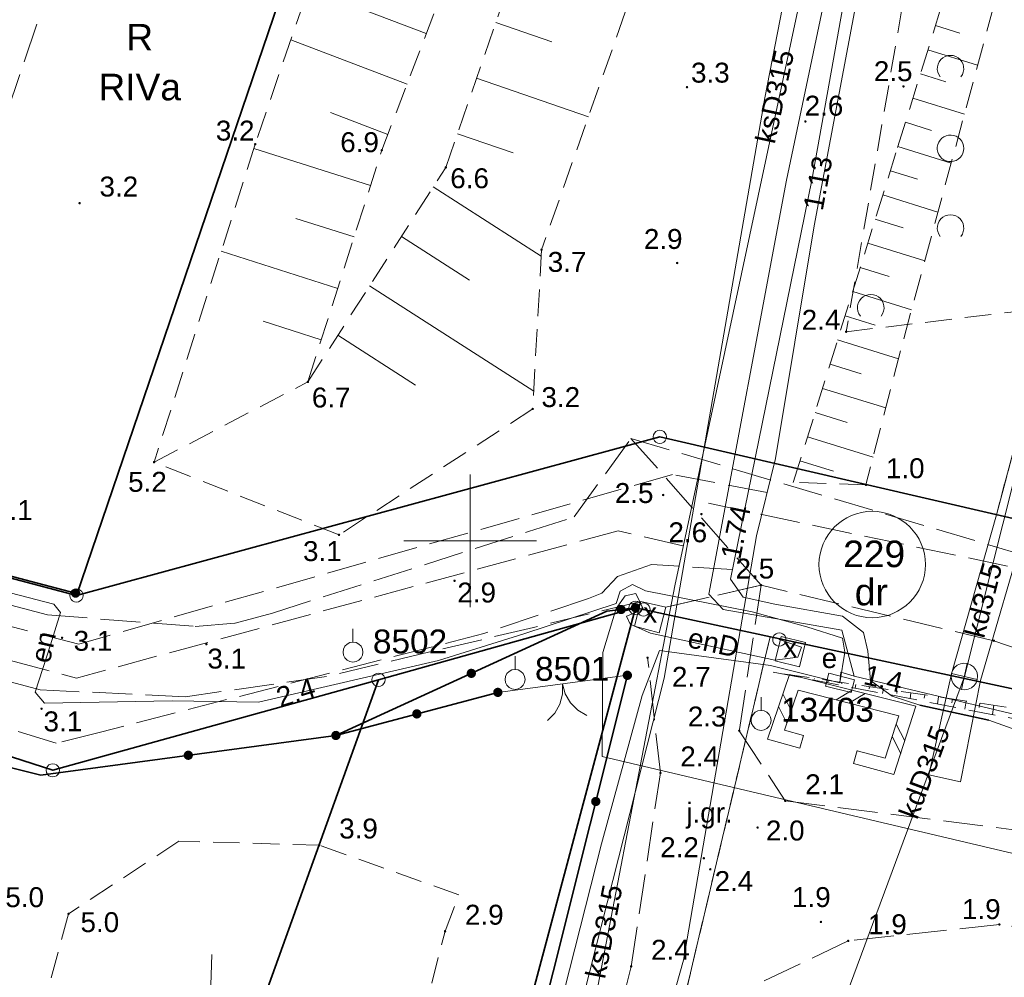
# Model space of a CAD drawing. Extents: x 5461355 to 5464904, y 5969481 to 5972975.
# Tile 10 of 40: x 5462383 to 5462420, y 5972084 to 5972120. Entities that reach past the tile are written whole.
import ezdxf
from ezdxf.enums import TextEntityAlignment as Align

# ---------------------------------------------------------------- set-up
doc = ezdxf.new("R2010")
doc.units = 0
for name, pattern in [('PRZER1-1', [1, 0.5, -0.5]), ('PRZER2-1', [1.5, 1, -0.5]), ('PRZER3-1', [2, 1.5, -0.5])]:
    doc.linetypes.add(name, pattern=pattern)
doc.layers.get('0').update_dxf_attribs({"linetype": 'CONTINUOUS'})
for name, color, linetype, lineweight in [('GEPPGD', 7, 'CONTINUOUS', 18), ('GESDZI', 7, 'CONTINUOUS', 18), ('GESDZI_O', 7, 'CONTINUOUS', 18), ('GSLDSO', 7, 'CONTINUOUS', 18), ('GSLKBR', 7, 'CONTINUOUS', 18), ('GSLKOG', 7, 'CONTINUOUS', 35), ('GSPPPK', 7, 'CONTINUOUS', 18), ('GSPPPK_O', 7, 'CONTINUOUS', 18), ('GSPWPN', 7, 'CONTINUOUS', 13), ('GSPWPN_O', 7, 'CONTINUOUS', 13), ('GSSKOA', 7, 'CONTINUOUS', 18), ('GSSKOA_O', 7, 'CONTINUOUS', 18), ('GSSPDR', 7, 'CONTINUOUS', 18), ('GSSZAD', 7, 'CONTINUOUS', 18), ('GSSZSN', 7, 'CONTINUOUS', 18), ('GULLOB', 7, 'CONTINUOUS', 35), ('GUPIKP', 7, 'CONTINUOUS', 18), ('GUPPRZ_O', 7, 'CONTINUOUS', 18), ('GUSXUT', 7, 'CONTINUOUS', 18), ('GUSXUT_O', 7, 'CONTINUOUS', 18), ('KRZYZE_2000', 230, 'CONTINUOUS', 18)]:
    doc.layers.add(name, color=color, linetype=linetype, lineweight=lineweight)
for name, color, linetype, lineweight, true_color in [('GESKKL', 7, 'CONTINUOUS', 18, 0x24bc24), ('GESKKL_O', 7, 'CONTINUOUS', 18, 0x24bc24), ('GESUZY', 7, 'CONTINUOUS', 18, 0x008000), ('GESUZY_O', 7, 'CONTINUOUS', 18, 0x008000), ('GULEPR', 1, 'CONTINUOUS', 18, 0xff0000), ('GULEPR_O', 1, 'CONTINUOUS', 18, 0xff0000), ('GULGPR', 7, 'CONTINUOUS', 18, 0xbfbf00), ('GULKPR', 7, 'CONTINUOUS', 18, 0x803300), ('GULKPR_O', 7, 'CONTINUOUS', 18, 0x803300), ('GULTPR', 7, 'CONTINUOUS', 18, 0xff9100), ('GULWPR', 5, 'CONTINUOUS', 18, 0x0000ff), ('GUPESE', 1, 'CONTINUOUS', 18, 0xff0000), ('GUPESE_O', 1, 'CONTINUOUS', 18, 0xff0000), ('GUPKWK', 7, 'CONTINUOUS', 18, 0x803300)]:
    doc.layers.add(name, color=color, linetype=linetype, lineweight=lineweight, true_color=true_color)
doc.styles.add('Arial', font='arial.ttf')

# ---------------------------------------------------------------- blocks, each defined once
blk = doc.blocks.new('GSPPPK1')
at = {"color": 0}
blk.add_lwpolyline([(0, 0.875), (0, 0.375)], dxfattribs=at)
blk.add_lwpolyline([(0, 0.375), (0.115881, 0.356646), (0.220419, 0.303381), (0.303381, 0.220419), (0.356646, 0.115881), (0.375, 0), (0.356646, -0.115881), (0.303381, -0.220419), (0.220419, -0.303381), (0.115881, -0.356646), (0, -0.375), (-0.115881, -0.356646), (-0.220419, -0.303381), (-0.303381, -0.220419), (-0.356646, -0.115881), (-0.375, 0), (-0.356646, 0.115881), (-0.303381, 0.220419), (-0.220419, 0.303381), (-0.115881, 0.356646)], close=True, dxfattribs=at)
blk = doc.blocks.new('GSPWPN1')
blk.add_hatch(color=0).paths.add_polyline_path([(-0.045, 0), (-0.043, -0.012), (-0.039, -0.022), (-0.032, -0.032), (-0.022, -0.039), (-0.012, -0.043), (0, -0.045), (0.012, -0.043), (0.022, -0.039), (0.032, -0.032), (0.039, -0.022), (0.043, -0.012), (0.045, 0), (0.043, 0.012), (0.039, 0.022), (0.032, 0.032), (0.022, 0.039), (0.012, 0.043), (0, 0.045), (-0.012, 0.043), (-0.022, 0.039), (-0.032, 0.032), (-0.039, 0.022), (-0.043, 0.012)])
blk = doc.blocks.new('GUPIKP1_1')
at = {"color": 0}
blk.add_lwpolyline([(0, 0.25), (0.064705, 0.241481), (0.125, 0.216506), (0.176777, 0.176777), (0.216506, 0.125), (0.241481, 0.064705), (0.25, 0), (0.241481, -0.064705), (0.216506, -0.125), (0.176777, -0.176777), (0.125, -0.216506), (0.064705, -0.241481), (0, -0.25), (-0.064705, -0.241481), (-0.125, -0.216506), (-0.176777, -0.176777), (-0.216506, -0.125), (-0.241481, -0.064705), (-0.25, 0), (-0.241481, 0.064705), (-0.216506, 0.125), (-0.176777, 0.176777), (-0.125, 0.216506), (-0.064705, 0.241481)], close=True, dxfattribs=at)
blk = doc.blocks.new('GUPKWK1')
at = {"color": 0}
for points in [[(0, 0.5), (0.12941, 0.482963), (0.25, 0.433013), (0.353553, 0.353553), (0.433013, 0.25), (0.482963, 0.12941), (0.5, 0), (0.482963, -0.12941), (0.433013, -0.25), (0.353553, -0.353553), (0.25, -0.433013), (0.12941, -0.482963), (0, -0.5), (-0.12941, -0.482963), (-0.25, -0.433013), (-0.353553, -0.353553), (-0.433013, -0.25), (-0.482963, -0.12941), (-0.5, 0), (-0.482963, 0.12941), (-0.433013, 0.25), (-0.353553, 0.353553), (-0.25, 0.433013), (-0.12941, 0.482963), (0, 0.5), (0, -0.5)], [(0.5, 0), (-0.5, 0)]]:
    blk.add_lwpolyline(points, dxfattribs=at)
blk = doc.blocks.new('GUPESE1')
at = {"color": 0}
blk.add_lwpolyline([(-0.5, -0.25), (-0.5, 0.25), (0.5, 0.25), (0.5, -0.25)], close=True, dxfattribs=at)
blk = doc.blocks.new('GEPPGD1_1')
at = {"color": 0}
blk.add_lwpolyline([(0, 0.25), (0.077254, 0.237764), (0.146946, 0.202254), (0.202254, 0.146946), (0.237764, 0.077254), (0.25, 0), (0.237764, -0.077254), (0.202254, -0.146946), (0.146946, -0.202254), (0.077254, -0.237764), (0, -0.25), (-0.077254, -0.237764), (-0.146946, -0.202254), (-0.202254, -0.146946), (-0.237764, -0.077254), (-0.25, 0), (-0.237764, 0.077254), (-0.202254, 0.146946), (-0.146946, 0.202254), (-0.077254, 0.237764)], close=True, dxfattribs=at)
blk = doc.blocks.new('GSLKOG1')
blk.add_hatch(color=0).paths.add_polyline_path([(-0.175, 0), (-0.169037, -0.045293), (-0.151554, -0.0875), (-0.123744, -0.123744), (-0.0875, -0.151554), (-0.045293, -0.169037), (0, -0.175), (0.045293, -0.169037), (0.0875, -0.151554), (0.123744, -0.123744), (0.151554, -0.0875), (0.169037, -0.045293), (0.175, 0), (0.169037, 0.045293), (0.151554, 0.0875), (0.123744, 0.123744), (0.0875, 0.151554), (0.045293, 0.169037), (0, 0.175), (-0.045293, 0.169037), (-0.0875, 0.151554), (-0.123744, 0.123744), (-0.151554, 0.0875), (-0.169037, 0.045293)])
blk = doc.blocks.new('ODTN_1')
at = {"color": 0}
for points in [[(-0.5, -0.25), (0, 0.25)], [(0, -0.25), (0.5, 0.25)]]:
    blk.add_lwpolyline(points, dxfattribs=at)
blk = doc.blocks.new('GSLDSO2')
at = {"color": 0}
blk.add_lwpolyline([(0, 0.25), (0, -0.25)], dxfattribs=at)
blk = doc.blocks.new('GSLKBR1')
at = {"color": 0}
for points in [[(1.299038, 0.75), (1.06066, 0.43934), (0.75, 0.200962), (0.388229, 0.051111), (0, 0)], [(0, 0), (0.388229, -0.051111), (0.75, -0.200962), (1.06066, -0.43934), (1.299038, -0.75)]]:
    blk.add_lwpolyline(points, dxfattribs=at)
blk = doc.blocks.new('KOLO')
blk.add_hatch(color=0).paths.add_polyline_path([(-0.175, 0), (-0.169037, -0.045293), (-0.151554, -0.0875), (-0.123744, -0.123744), (-0.0875, -0.151554), (-0.045293, -0.169037), (0, -0.175), (0.045293, -0.169037), (0.0875, -0.151554), (0.123744, -0.123744), (0.151554, -0.0875), (0.169037, -0.045293), (0.175, 0), (0.169037, 0.045293), (0.151554, 0.0875), (0.123744, 0.123744), (0.0875, 0.151554), (0.045293, 0.169037), (0, 0.175), (-0.045293, 0.169037), (-0.0875, 0.151554), (-0.123744, 0.123744), (-0.151554, 0.0875), (-0.169037, 0.045293)])
blk = doc.blocks.new('GSSZAD1')
at = {"color": 0}
blk.add_lwpolyline([(0.5, 0), (0.490964, 0.094626), (0.464184, 0.185831), (0.420627, 0.27032), (0.361867, 0.34504), (0.290028, 0.407288), (0.207708, 0.454816), (0.117879, 0.485906), (0.023791, 0.499434), (-0.071157, 0.494911), (-0.163534, 0.4725), (-0.25, 0.433013), (-0.32743, 0.377875), (-0.393027, 0.309079), (-0.444418, 0.229113), (-0.479746, 0.140866), (-0.497736, 0.047528), (-0.497736, -0.047528), (-0.479746, -0.140866), (-0.444418, -0.229113), (-0.393027, -0.309079), (-0.32743, -0.377875), (-0.25, -0.433013), (-0.163534, -0.4725), (-0.071157, -0.494911), (0.023791, -0.499434), (0.117879, -0.485906), (0.207708, -0.454816), (0.290028, -0.407288), (0.361867, -0.34504), (0.420627, -0.27032), (0.464184, -0.185831), (0.490964, -0.094626)], close=True, dxfattribs=at)
blk = doc.blocks.new('GSSZAD2')
at = {"color": 0}
blk.add_lwpolyline([(-0.390312, -0.3125), (-0.445567, -0.226869), (-0.482312, -0.131814), (-0.49902, -0.031282), (-0.494998, 0.070549), (-0.470412, 0.169449), (-0.426283, 0.26131), (-0.364446, 0.342315), (-0.287468, 0.409099), (-0.198548, 0.458889), (-0.10138, 0.489614), (0, 0.5), (0.10138, 0.489614), (0.198548, 0.458889), (0.287468, 0.409099), (0.364446, 0.342315), (0.426283, 0.26131), (0.470412, 0.169449), (0.494998, 0.070549), (0.49902, -0.031282), (0.482312, -0.131814), (0.445567, -0.226869), (0.390312, -0.3125)], dxfattribs=at)

msp = doc.modelspace()

# ---------------------------------------------------------------- linework, layer by layer
at = {"layer": 'GESDZI', "color": 84, "linetype": 'Continuous', "lineweight": 35, "elevation": 10.22}
for points in [[(5462464.99, 5972231.39), (5462432.19, 5972224.99), (5462427.17, 5972199.15), (5462410.43, 5972168), (5462406.62, 5972160.9), (5462385.18, 5972097.94), (5462407.14, 5972103.91), (5462448.06, 5972094.45), (5462450.21, 5972103.75), (5462455.34, 5972102.56), (5462452.32, 5972150.13), (5462452.01, 5972160.32), (5462452.51, 5972171.14), (5462453.89, 5972181.3), (5462456.12, 5972191.3), (5462459.04, 5972200.82), (5462462.69, 5972210.08), (5462471.3, 5972227.41)], [(5462385.18, 5972097.94), (5462406.62, 5972160.9), (5462410.43, 5972168), (5462357.76, 5972173.3), (5462355.3, 5972148.91), (5462383.19, 5972139.41), (5462370.4, 5972101.86)], [(5462303.28, 5972123.26), (5462266.32, 5972135.66), (5462259.51, 5972137.76), (5462216.77, 5972150.92), (5462216.38, 5972148.42), (5462215.94, 5972145.66), (5462384.29, 5972091.36), (5462396.55, 5972094.77), (5462406.22, 5972097.48), (5462459.45, 5972086.04), (5462458.58, 5972092.02), (5462448.06, 5972094.45), (5462407.14, 5972103.91), (5462385.18, 5972097.94), (5462370.4, 5972101.86), (5462351.08, 5972106.99), (5462327.54, 5972115)], [(5462384.29, 5972091.36), (5462215.94, 5972145.66), (5462213.96, 5972082.17), (5462308.18, 5972057.25), (5462340.61, 5972048.06), (5462364.69, 5972043.16), (5462381.18, 5972059), (5462385.8, 5972064.87), (5462396.55, 5972094.77)], [(5462376.59, 5971963.95), (5462384.76, 5972022.39), (5462386.94, 5972024.7), (5462387.65, 5972027.92), (5462406.22, 5972097.48), (5462396.55, 5972094.77), (5462385.8, 5972064.87), (5462381.18, 5972059), (5462364.69, 5972043.16), (5462340.61, 5972048.06), (5462308.18, 5972057.25), (5462213.96, 5972082.17), (5462213.12, 5972055.3), (5462223.9, 5971961.75), (5462260.21, 5971948.8), (5462357.51, 5971912.55), (5462364.45, 5971930.25), (5462372.73, 5971927.18)], [(5462408.64, 5971941.45), (5462391.49, 5971924.46), (5462372.95, 5971927.1), (5462372.73, 5971927.18), (5462376.59, 5971963.95), (5462384.76, 5972022.39), (5462386.94, 5972024.7), (5462387.65, 5972027.92), (5462406.22, 5972097.48), (5462459.45, 5972086.04), (5462459.72, 5972075.93), (5462424.23, 5971963.77), (5462419.1, 5971954.48)]]:
    msp.add_lwpolyline(points, close=True, dxfattribs=at)
at = {"layer": 'GESDZI_O', "color": 84, "linetype": 'Continuous', "lineweight": 0}
msp.add_circle((5462415.133, 5972099.107), 2.003, dxfattribs=at)
at = {"layer": 'GESKKL', "color": 252, "linetype": 'PRZER3-1', "lineweight": 18}
for points in [[(5462330.305, 5972140.9), (5462327.54, 5972115), (5462351.08, 5972106.99), (5462385.18, 5972097.94), (5462406.62, 5972160.9), (5462410.43, 5972168), (5462414.304, 5972175.208), (5462427.17, 5972199.15), (5462432.19, 5972224.99), (5462385.949, 5972215.805), (5462389.26, 5972198.95), (5462384.89, 5972198.08), (5462385.35, 5972195.62), (5462378.82, 5972194.31), (5462378.34, 5972196.77), (5462371.72, 5972195.46), (5462368.36, 5972212.311), (5462361.56, 5972210.96), (5462359.173, 5972187.3), (5462350.12, 5972188.31), (5462340.08, 5972189.41), (5462330.706, 5972140.855)], [(5462439.37, 5972171.46), (5462442.57, 5972180.36), (5462444.24, 5972184.97), (5462445.76, 5972196.29), (5462444.79, 5972196.46), (5462443.13, 5972185.52), (5462438.56, 5972171.6), (5462436.75, 5972164.98), (5462419.81, 5972100.981), (5462420.949, 5972100.717)], [(5462419.81, 5972100.981), (5462436.75, 5972164.98), (5462419.44, 5972170.82), (5462414.304, 5972175.208), (5462410.43, 5972168), (5462406.62, 5972160.9), (5462385.18, 5972097.94), (5462407.14, 5972103.91)], [(5462383.103, 5972010.54), (5462390.41, 5972008.91), (5462393.4, 5972026.37), (5462394.361, 5972030.01), (5462406.1, 5972074.48), (5462411.29, 5972096.39), (5462406.22, 5972097.48), (5462387.65, 5972027.92), (5462386.94, 5972024.7), (5462384.76, 5972022.39)], [(5462416.13, 5972003.44), (5462440.58, 5972081.66), (5462449.05, 5972079.02), (5462454.57, 5972077.19), (5462459.22, 5972075.69), (5462459.606, 5972075.568), (5462459.72, 5972075.93), (5462459.45, 5972086.04), (5462411.29, 5972096.39), (5462406.1, 5972074.48), (5462394.361, 5972030.01), (5462400.905, 5972029.088), (5462397.449, 5972007.541)]]:
    msp.add_lwpolyline(points, close=True, dxfattribs=at)
msp.add_lwpolyline([(5462271.86, 5972114.32), (5462287.32, 5972108.34), (5462317.3, 5972098.89), (5462358.43, 5972084.87), (5462378.37, 5972078.41), (5462368.5, 5972050.38), (5462362.28, 5972043.65), (5462350.53, 5972030.95), (5462285.07, 5972049.3), (5462341.47, 5972016.42), (5462345.34, 5972019.01), (5462383.103, 5972010.54), (5462384.76, 5972022.39), (5462386.94, 5972024.7), (5462387.65, 5972027.92), (5462406.22, 5972097.48), (5462396.55, 5972094.77), (5462384.29, 5972091.36), (5462215.94, 5972145.66)], dxfattribs=at)
at = {"layer": 'GESUZY', "color": 252, "linetype": 'PRZER1-1', "lineweight": 18}
for points in [[(5462330.305, 5972140.9), (5462327.54, 5972115), (5462351.08, 5972106.99), (5462385.18, 5972097.94), (5462406.62, 5972160.9), (5462410.43, 5972168), (5462414.304, 5972175.208), (5462427.17, 5972199.15), (5462432.19, 5972224.99), (5462385.949, 5972215.805), (5462389.26, 5972198.95), (5462384.89, 5972198.08), (5462385.35, 5972195.62), (5462378.82, 5972194.31), (5462378.34, 5972196.77), (5462371.72, 5972195.46), (5462368.36, 5972212.311), (5462361.56, 5972210.96), (5462359.173, 5972187.3), (5462350.12, 5972188.31), (5462340.08, 5972189.41), (5462330.706, 5972140.855)], [(5462439.37, 5972171.46), (5462442.57, 5972180.36), (5462444.24, 5972184.97), (5462445.76, 5972196.29), (5462444.79, 5972196.46), (5462443.13, 5972185.52), (5462438.56, 5972171.6), (5462436.75, 5972164.98), (5462419.81, 5972100.981), (5462420.949, 5972100.717)], [(5462419.81, 5972100.981), (5462436.75, 5972164.98), (5462419.44, 5972170.82), (5462414.304, 5972175.208), (5462410.43, 5972168), (5462406.62, 5972160.9), (5462385.18, 5972097.94), (5462407.14, 5972103.91)], [(5462458.58, 5972092.02), (5462420.949, 5972100.717), (5462419.81, 5972100.981), (5462407.14, 5972103.91), (5462385.18, 5972097.94), (5462351.08, 5972106.99), (5462327.54, 5972115), (5462303.28, 5972123.26), (5462266.32, 5972135.66), (5462216.77, 5972150.92), (5462216.38, 5972148.42), (5462215.94, 5972145.66), (5462384.29, 5972091.36), (5462396.55, 5972094.77), (5462406.22, 5972097.48), (5462411.29, 5972096.39), (5462459.45, 5972086.04)], [(5462383.103, 5972010.54), (5462390.41, 5972008.91), (5462393.4, 5972026.37), (5462394.361, 5972030.01), (5462406.1, 5972074.48), (5462411.29, 5972096.39), (5462406.22, 5972097.48), (5462387.65, 5972027.92), (5462386.94, 5972024.7), (5462384.76, 5972022.39)], [(5462416.13, 5972003.44), (5462440.58, 5972081.66), (5462449.05, 5972079.02), (5462454.57, 5972077.19), (5462459.22, 5972075.69), (5462459.606, 5972075.568), (5462459.72, 5972075.93), (5462459.45, 5972086.04), (5462411.29, 5972096.39), (5462406.1, 5972074.48), (5462394.361, 5972030.01), (5462400.905, 5972029.088), (5462397.449, 5972007.541)]]:
    msp.add_lwpolyline(points, close=True, dxfattribs=at)
msp.add_lwpolyline([(5462271.86, 5972114.32), (5462287.32, 5972108.34), (5462317.3, 5972098.89), (5462358.43, 5972084.87), (5462378.37, 5972078.41), (5462368.5, 5972050.38), (5462362.28, 5972043.65), (5462350.53, 5972030.95), (5462285.07, 5972049.3), (5462341.47, 5972016.42), (5462345.34, 5972019.01), (5462383.103, 5972010.54), (5462384.76, 5972022.39), (5462386.94, 5972024.7), (5462387.65, 5972027.92), (5462406.22, 5972097.48), (5462396.55, 5972094.77), (5462384.29, 5972091.36), (5462215.94, 5972145.66)], dxfattribs=at)
at = {"layer": 'GSLDSO', "color": 252, "linetype": 'Continuous', "lineweight": 18}
for points in [[(5462412.409, 5972092.19), (5462411.194, 5972092.536), (5462412.019, 5972094.97), (5462416.771, 5972093.77), (5462415.951, 5972091.207), (5462414.431, 5972091.618)], [(5462412.546, 5972092.67), (5462411.836, 5972092.873), (5462412.344, 5972094.372), (5462416.133, 5972093.415), (5462415.621, 5972091.814), (5462414.562, 5972092.1)]]:
    msp.add_lwpolyline(points, dxfattribs=at)
at = {"layer": 'GSLKBR', "color": 252, "linetype": 'Continuous', "lineweight": 18}
msp.add_lwpolyline([(5462401.042, 5972094.295), (5462405.918, 5972094.937)], dxfattribs=at)
at = {"layer": 'GSLKOG', "color": 252, "linetype": 'Continuous', "lineweight": 35}
for points in [[(5462401.042, 5972094.295), (5462394.947, 5972092.673), (5462383.837, 5972091.183), (5462361.727, 5972096.727), (5462342.367, 5972104.605), (5462310.459, 5972114.833), (5462292.927, 5972120.551), (5462272.257, 5972128.009), (5462263.146, 5972131.234), (5462235.448, 5972139.748), (5462220.605, 5972144.389), (5462215.94, 5972145.66), (5462214.249, 5972129.995)], [(5462375.17, 5972103.38), (5462377.61, 5972100.01), (5462385.15, 5972098.03)], [(5462394.947, 5972092.673), (5462405.139, 5972097.346), (5462406.22, 5972097.48)], [(5462405.918, 5972094.937), (5462401.718, 5972078.161), (5462394.453, 5972051.764), (5462390.042, 5972035.924)]]:
    msp.add_lwpolyline(points, dxfattribs=at)
at = {"layer": 'GSSKOA', "color": 252, "linetype": 'PRZER3-1', "lineweight": 18}
for points in [[(5462384.03, 5972141.6), (5462389.53, 5972139.78), (5462386.31, 5972130.64), (5462384.71, 5972131.21), (5462381.66, 5972122.17), (5462384.32, 5972121.35), (5462381.44, 5972112.74), (5462378.72, 5972113.6), (5462375.17, 5972103.38), (5462377.61, 5972100.01), (5462370.47, 5972101.9), (5462371.29, 5972104.21)], [(5462265.6, 5972135.27), (5462286.48, 5972127.8), (5462340.13, 5972109.24), (5462359.51, 5972103.69), (5462384.09, 5972097.21), (5462389.65, 5972096.78), (5462391.16, 5972096.9), (5462392.56, 5972097.28), (5462402.2, 5972100.35), (5462403.92, 5972100.9), (5462406.05, 5972103.85), (5462410.95, 5972098.33), (5462407.37, 5972097.5), (5462406.42, 5972097.72), (5462402.38, 5972096.74), (5462394.59, 5972094.89), (5462389.28, 5972094.13), (5462383.81, 5972094.39), (5462358.77, 5972101.21), (5462338.77, 5972107.38), (5462285.32, 5972126.21), (5462265.02, 5972133.4)]]:
    msp.add_lwpolyline(points, close=True, dxfattribs=at)
for points in [[(5462406.05, 5972103.85), (5462437.52, 5972094.51), (5462440.12, 5972093.89), (5462445.5, 5972093.18), (5462460.74, 5972093.15), (5462458.11, 5972090.55)], [(5462407.37, 5972097.5), (5462410.95, 5972098.33), (5462410.13, 5972092.85), (5462411.86, 5972090.21), (5462436.2, 5972087.13), (5462441.793, 5972086.98), (5462441.798, 5972083.17), (5462435.7, 5972083.16)], [(5462458.11, 5972090.55), (5462454.61, 5972089.64), (5462444.96, 5972090.02), (5462440.18, 5972090.53), (5462436.5, 5972091.31), (5462428.22, 5972093.29), (5462419.71, 5972096.24), (5462410.95, 5972098.33)], [(5462390.42, 5972027.61), (5462396.2, 5972050.16), (5462402.92, 5972071.38), (5462406.06, 5972083.98), (5462407.16, 5972091.26), (5462406.68, 5972095.6)], [(5462435.7, 5972083.16), (5462419.92, 5972085.56), (5462414.23, 5972084.94), (5462410.22, 5972083.03), (5462407.68, 5972079.45), (5462406.28, 5972070.81), (5462399.23, 5972049.28), (5462393.52, 5972026.42)]]:
    msp.add_lwpolyline(points, dxfattribs=at)
at = {"layer": 'GSSPDR', "color": 252, "linetype": 'Continuous', "lineweight": 18}
msp.add_lwpolyline([(5462419.81, 5972100.981), (5462418.116, 5972094.997), (5462417.261, 5972091.185), (5462418.453, 5972090.926), (5462419.205, 5972094.737), (5462420.95, 5972100.718)], dxfattribs=at)
at = {"layer": 'GSSZAD', "color": 252, "linetype": 'PRZER2-1', "lineweight": 18}
msp.add_lwpolyline([(5462457.068, 5972145.976), (5462456.663, 5972158.117), (5462458.551, 5972180.874), (5462461.826, 5972196.045), (5462470.007, 5972215.604), (5462467.216, 5972221.115), (5462442.851, 5972195.417), (5462426.361, 5972163.844), (5462420.603, 5972145.229), (5462414.153, 5972107.869), (5462429.004, 5972109.634), (5462447.067, 5972106.831), (5462459.302, 5972101.863), (5462459.793, 5972105.878), (5462459.021, 5972107.622), (5462458.667, 5972116.741), (5462458.285, 5972128.025)], close=True, dxfattribs=at)
at = {"layer": 'GSSZSN', "color": 252, "linetype": 'PRZER2-1', "lineweight": 18}
for points in [[(5462393.891, 5972105.981), (5462396.675, 5972114.703), (5462404.382, 5972134.887), (5462408.26, 5972151.366), (5462415.972, 5972174.823), (5462404.04, 5972152.6), (5462399.113, 5972135.476), (5462394.739, 5972123.232), (5462391.911, 5972114.928), (5462388.104, 5972102.959)], [(5462393.891, 5972105.981), (5462399.084, 5972114.054), (5462406.139, 5972134.512), (5462410.411, 5972151.931), (5462419.946, 5972173.52), (5462414.83, 5972152.138), (5462410.82, 5972134.049), (5462402.688, 5972110.957), (5462402.354, 5972104.963), (5462395.064, 5972100.222), (5462388.104, 5972102.959)], [(5462412.161, 5972102.197), (5462416.089, 5972114.805), (5462419.42, 5972125.519), (5462424.685, 5972145.764), (5462428.444, 5972160.731), (5462432.145, 5972166.324), (5462428.757, 5972153.191), (5462422.84, 5972131.739), (5462416.195, 5972107.148), (5462414.897, 5972102.106)], [(5462458.11, 5972090.55), (5462454.61, 5972089.64), (5462448.88, 5972089.55), (5462440.18, 5972090.53), (5462436.5, 5972091.31), (5462411.41, 5972095.05), (5462424.11, 5972092.6), (5462438.69, 5972089.58), (5462452.82, 5972086.86), (5462456.12, 5972088.96)]]:
    msp.add_lwpolyline(points, close=True, dxfattribs=at)
at = {"layer": 'GSSZSN', "color": 252, "linetype": 'Continuous', "lineweight": 18}
for points in [[(5462398.35, 5972119.09), (5462396.128, 5972119.939)], [(5462400.964, 5972119.506), (5462403.075, 5972118.778)], [(5462417.515, 5972119.394), (5462418.433, 5972119.108)], [(5462397.626, 5972117.193), (5462393.251, 5972118.863)], [(5462417.232, 5972118.483), (5462419.101, 5972117.902)], [(5462400.243, 5972117.414), (5462404.451, 5972115.963)], [(5462416.949, 5972117.573), (5462417.901, 5972117.277)], [(5462416.666, 5972116.662), (5462418.603, 5972116.06)], [(5462396.901, 5972115.296), (5462394.749, 5972116.118)], [(5462416.383, 5972115.752), (5462417.369, 5972115.446)], [(5462399.521, 5972115.322), (5462401.619, 5972114.599)], [(5462396.25, 5972113.373), (5462391.862, 5972114.773)], [(5462416.1, 5972114.842), (5462418.105, 5972114.218)], [(5462415.817, 5972113.931), (5462416.836, 5972113.614)], [(5462398.613, 5972113.321), (5462402.674, 5972110.709)], [(5462415.533, 5972113.021), (5462417.607, 5972112.375)], [(5462395.633, 5972111.438), (5462393.44, 5972112.138)], [(5462415.25, 5972112.111), (5462416.304, 5972111.782)], [(5462397.416, 5972111.46), (5462399.974, 5972109.814)], [(5462414.966, 5972111.201), (5462417.109, 5972110.533)], [(5462395.015, 5972109.503), (5462390.631, 5972110.903)], [(5462414.682, 5972110.29), (5462415.771, 5972109.951)], [(5462396.218, 5972109.599), (5462402.391, 5972105.629)], [(5462414.399, 5972109.38), (5462416.612, 5972108.691)], [(5462414.115, 5972108.47), (5462415.239, 5972108.12)], [(5462394.398, 5972107.569), (5462392.206, 5972108.268)], [(5462395.021, 5972107.738), (5462397.937, 5972105.862)], [(5462413.832, 5972107.56), (5462416.117, 5972106.848)], [(5462413.548, 5972106.65), (5462414.714, 5972106.286)], [(5462413.265, 5972105.739), (5462415.642, 5972104.999)], [(5462412.981, 5972104.829), (5462414.192, 5972104.452)], [(5462412.697, 5972103.919), (5462415.166, 5972103.15)], [(5462412.414, 5972103.009), (5462413.671, 5972102.617)], [(5462411.917, 5972094.974), (5462411.916, 5972094.964)], [(5462412.437, 5972094.897), (5462412.43, 5972094.853)], [(5462412.956, 5972094.82), (5462412.951, 5972094.787)], [(5462413.475, 5972094.742), (5462413.462, 5972094.654)], [(5462413.995, 5972094.665), (5462413.987, 5972094.61)], [(5462414.514, 5972094.587), (5462414.494, 5972094.455)], [(5462415.033, 5972094.51), (5462415.022, 5972094.433)], [(5462415.553, 5972094.432), (5462415.526, 5972094.256)], [(5462416.072, 5972094.355), (5462416.057, 5972094.256)], [(5462416.591, 5972094.278), (5462416.558, 5972094.057)], [(5462417.111, 5972094.2), (5462417.093, 5972094.079)], [(5462417.63, 5972094.123), (5462417.59, 5972093.858)], [(5462418.149, 5972094.045), (5462418.128, 5972093.902)], [(5462418.669, 5972093.968), (5462418.622, 5972093.659)], [(5462419.188, 5972093.891), (5462419.163, 5972093.725)], [(5462419.707, 5972093.813), (5462419.655, 5972093.46)], [(5462390.139, 5972080.192), (5462390.28, 5972084.423)]]:
    msp.add_lwpolyline(points, dxfattribs=at)
at = {"layer": 'GSSZSN', "color": 252, "linetype": 'PRZER2-1', "lineweight": 18}
msp.add_lwpolyline([(5462345.477, 5972039.105), (5462363.309, 5972035.897), (5462366.466, 5972035.276), (5462368.814, 5972038.01), (5462375.548, 5972047.547), (5462392.963, 5972061.548), (5462399.054, 5972085.3), (5462399.575, 5972086.678), (5462394.321, 5972088.544), (5462389.04, 5972088.693), (5462384.885, 5972085.96), (5462380.954, 5972071.593), (5462376.235, 5972062.957), (5462373.626, 5972060.298), (5462377.71, 5972061.653), (5462382.995, 5972071.126), (5462387.542, 5972080.279), (5462390.231, 5972080.189), (5462386.115, 5972065.98), (5462381.271, 5972058.582), (5462368.158, 5972044.92), (5462365.317, 5972043.043), (5462350.241, 5972045.148)], dxfattribs=at)
at = {"layer": 'GULEPR', "color": 1, "linetype": 'Continuous', "lineweight": 18, "true_color": 0xff0000, "elevation": 10.14}
for points in [[(5462447.61, 5972067.23), (5462449.86, 5972074.8), (5462450.8, 5972078.38), (5462452.66, 5972086.39), (5462452.43, 5972086.95), (5462443.54, 5972088.71), (5462431.87, 5972091.01), (5462427.51, 5972091.8), (5462425.33, 5972092.12), (5462421.41, 5972093.25), (5462414.45, 5972094.91), (5462413.99, 5972096.63), (5462409.52, 5972097.41), (5462408.98, 5972097.99), (5462411.91, 5972113.57), (5462413.93, 5972123.19), (5462414.53, 5972127.58), (5462415.3, 5972135.36), (5462415.98, 5972143.88), (5462418.34, 5972154.99), (5462419.39, 5972158.59), (5462423.86, 5972169.75), (5462433.79, 5972194.16)], [(5462447.61, 5972067.23), (5462449.86, 5972074.8), (5462450.8, 5972078.38), (5462452.66, 5972086.39), (5462452.43, 5972086.95), (5462443.54, 5972088.71), (5462431.87, 5972091.01), (5462427.51, 5972091.8), (5462425.33, 5972092.12), (5462421.41, 5972093.25), (5462414.45, 5972094.91), (5462413.99, 5972096.63), (5462409.52, 5972097.41), (5462408.98, 5972097.99), (5462411.91, 5972113.57), (5462413.93, 5972123.19), (5462414.53, 5972127.58), (5462415.3, 5972135.36), (5462415.98, 5972143.88), (5462418.34, 5972154.99), (5462419.39, 5972158.59), (5462423.86, 5972169.75), (5462433.79, 5972194.16)], [(5462413.92, 5972094.65), (5462414.1, 5972095.81), (5462414.02, 5972096.33), (5462412.67, 5972096.76), (5462410.61, 5972097.32), (5462406.6, 5972098.12), (5462406.11, 5972098.36), (5462405.65, 5972098.11), (5462405.49, 5972097.64), (5462402.02, 5972096.5), (5462398.81, 5972095.49), (5462392.04, 5972093.92), (5462388.79, 5972093.97), (5462383.98, 5972093.89), (5462383.63, 5972094.3), (5462384.2, 5972096.08), (5462384.58, 5972097.3), (5462384.33, 5972097.61), (5462375.28, 5972099.96), (5462367.46, 5972102.04), (5462357.85, 5972104.39), (5462348.75, 5972106.77)], [(5462413.92, 5972094.65), (5462414.1, 5972095.81), (5462414.02, 5972096.33), (5462412.67, 5972096.76), (5462410.61, 5972097.32), (5462406.6, 5972098.12), (5462406.11, 5972098.36), (5462405.65, 5972098.11), (5462405.49, 5972097.64), (5462402.02, 5972096.5), (5462398.81, 5972095.49), (5462392.04, 5972093.92), (5462388.79, 5972093.97), (5462383.98, 5972093.89), (5462383.63, 5972094.3), (5462384.2, 5972096.08), (5462384.58, 5972097.3), (5462384.33, 5972097.61), (5462375.28, 5972099.96), (5462367.46, 5972102.04), (5462357.85, 5972104.39), (5462348.75, 5972106.77)], [(5462445.553, 5972080.11), (5462440.856, 5972083.417), (5462404.965, 5972091.882), (5462404.995, 5972095.796), (5462405.499, 5972097.457), (5462405.829, 5972097.929), (5462406.235, 5972098.017), (5462406.522, 5972097.415)], [(5462445.553, 5972080.11), (5462440.856, 5972083.417), (5462404.965, 5972091.882), (5462404.995, 5972095.796), (5462405.499, 5972097.457), (5462405.829, 5972097.929), (5462406.235, 5972098.017), (5462406.522, 5972097.415)], [(5462406.522, 5972097.415), (5462405.879, 5972097.16), (5462406.019, 5972096.857), (5462406.788, 5972096.519), (5462411.463, 5972095.504), (5462412.337, 5972095.621), (5462412.466, 5972095.994), (5462411.637, 5972096.285)], [(5462406.522, 5972097.415), (5462405.879, 5972097.16), (5462406.019, 5972096.857), (5462406.788, 5972096.519), (5462411.463, 5972095.504), (5462412.337, 5972095.621), (5462412.466, 5972095.994), (5462411.637, 5972096.285)], [(5462413.92, 5972094.65), (5462411.31, 5972095.3), (5462407.13, 5972095.87), (5462406.48, 5972094.18), (5462404.95, 5972088.59), (5462401.74, 5972076), (5462397.87, 5972061.7), (5462395.27, 5972052.71), (5462391.47, 5972039.04), (5462389.22, 5972029.91), (5462387.67, 5972024.28), (5462385.55, 5972013.95), (5462385.28, 5972010.09), (5462384.99, 5972004.26), (5462383.99, 5971994.74), (5462383.18, 5971985.42), (5462381.47, 5971972.22), (5462380.68, 5971964.26), (5462384.58, 5971963.43), (5462392.02, 5971961.8), (5462398.19, 5971959.67), (5462406.34, 5971957.26), (5462406.695, 5971958.131)], [(5462413.92, 5972094.65), (5462411.31, 5972095.3), (5462407.13, 5972095.87), (5462406.48, 5972094.18), (5462404.95, 5972088.59), (5462401.74, 5972076), (5462397.87, 5972061.7), (5462395.27, 5972052.71), (5462391.47, 5972039.04), (5462389.22, 5972029.91), (5462387.67, 5972024.28), (5462385.55, 5972013.95), (5462385.28, 5972010.09), (5462384.99, 5972004.26), (5462383.99, 5971994.74), (5462383.18, 5971985.42), (5462381.47, 5971972.22), (5462380.68, 5971964.26), (5462384.58, 5971963.43), (5462392.02, 5971961.8), (5462398.19, 5971959.67), (5462406.34, 5971957.26), (5462406.695, 5971958.131)], [(5462413.92, 5972094.65), (5462413.95, 5972095.05), (5462414.45, 5972094.91)], [(5462413.92, 5972094.65), (5462413.95, 5972095.05), (5462414.45, 5972094.91)]]:
    msp.add_lwpolyline(points, dxfattribs=at)
at = {"layer": 'GULGPR', "color": 52, "linetype": 'Continuous', "lineweight": 18, "true_color": 0xbfbf00, "elevation": 10.14}
msp.add_lwpolyline([(5462416.6, 5972144.2), (5462416.12, 5972140.78), (5462415.73, 5972136.57), (5462415.13, 5972128.22), (5462414.84, 5972125.35), (5462414.53, 5972122.91), (5462412.86, 5972113.57), (5462409.8, 5972098.55), (5462410.28, 5972097.88), (5462411.47, 5972097.61), (5462414.02, 5972097.16), (5462414.8, 5972096.55), (5462414.97, 5972095.85), (5462415.07, 5972094.74), (5462415.88, 5972094.15), (5462416.92, 5972093.81), (5462419.52, 5972093.25), (5462420.93, 5972092.75), (5462428.71, 5972090.06), (5462436.43, 5972088.46), (5462451.83, 5972086.22)], dxfattribs=at)
at = {"layer": 'GULGPR', "color": 52, "linetype": 'PRZER3-1', "lineweight": 18, "true_color": 0xbfbf00, "elevation": 10.14}
msp.add_lwpolyline([(5462409.87, 5972098.92), (5462406.82, 5972099.11), (5462405.54, 5972098.65), (5462404.96, 5972098.03), (5462404.46, 5972097.83), (5462400.52, 5972096.51), (5462386.09, 5972092.8), (5462384.42, 5972092.38), (5462361.42, 5972099.44), (5462348.62, 5972103.41), (5462340.66, 5972106.35), (5462324.15, 5972111.69), (5462325.558, 5972115.661)], dxfattribs=at)
at = {"layer": 'GULKPR', "linetype": 'Continuous', "lineweight": 18}
for points in [[(5462403.542, 5972077.176), (5462403.828, 5972078.129), (5462407.702, 5972098.311), (5462413.346, 5972124.744)], [(5462413.87, 5972082.108), (5462418.602, 5972094.89)]]:
    msp.add_lwpolyline(points, dxfattribs=at)
at = {"layer": 'GULKPR', "color": 36, "linetype": 'Continuous', "lineweight": 18, "true_color": 0x803300, "elevation": -0.04}
msp.add_lwpolyline([(5462421, 5972104.41), (5462418.602, 5972094.89)], dxfattribs=at)
at = {"layer": 'GULKPR', "linetype": 'PRZER3-1', "lineweight": 18}
for points in [[(5462408.977, 5972101.411), (5462453.126, 5972092.132)], [(5462408.977, 5972101.411), (5462453.126, 5972092.132)], [(5462361.435, 5972101.138), (5462385.189, 5972094.834)], [(5462408.005, 5972099.811), (5462405.57, 5972100.374), (5462385.189, 5972094.834)]]:
    msp.add_lwpolyline(points, dxfattribs=at)
at = {"layer": 'GULLOB', "color": 52, "linetype": 'Continuous', "lineweight": 35, "true_color": 0xbfbf00, "elevation": 10.12}
msp.add_lwpolyline([(5462419.52, 5972093.25), (5462416.92, 5972093.81)], dxfattribs=at)
at = {"layer": 'GULTPR', "color": 30, "linetype": 'Continuous', "lineweight": 18, "true_color": 0xff9100, "elevation": 10.14}
msp.add_lwpolyline([(5462462.2, 5972234.51), (5462450.43, 5972234.158), (5462449.091, 5972232.78), (5462447.924, 5972231.201), (5462438.018, 5972208.875), (5462435.179, 5972201.759), (5462428.501, 5972183.96), (5462419.527, 5972163.61), (5462414.195, 5972142.483), (5462412.711, 5972124.992), (5462411.092, 5972116.673), (5462407.3, 5972094.825), (5462402.792, 5972077.023), (5462401.096, 5972070.227), (5462392.258, 5972039.441), (5462386.279, 5972014.531), (5462384.401, 5971988.917), (5462380.341, 5971958.022), (5462377.764, 5971942.121), (5462376.701, 5971929.463), (5462373.291, 5971911.539), (5462373.192, 5971906.639)], dxfattribs=at)
msp.add_lwpolyline([(5462462.2, 5972234.51), (5462450.43, 5972234.158), (5462449.091, 5972232.78), (5462447.924, 5972231.201), (5462438.018, 5972208.875), (5462435.179, 5972201.759), (5462428.501, 5972183.96), (5462419.527, 5972163.61), (5462414.195, 5972142.483), (5462412.711, 5972124.992), (5462411.092, 5972116.673), (5462407.3, 5972094.825), (5462402.792, 5972077.023), (5462401.096, 5972070.227), (5462392.258, 5972039.441), (5462386.279, 5972014.531), (5462384.401, 5971988.917), (5462380.341, 5971958.022), (5462377.764, 5971942.121), (5462376.701, 5971929.463), (5462373.291, 5971911.539), (5462373.192, 5971906.639)], dxfattribs=at)
at = {"layer": 'GULWPR', "color": 5, "linetype": 'Continuous', "lineweight": 18, "true_color": 0x0000ff, "elevation": 10.14}
msp.add_lwpolyline([(5462438.29, 5972194.17), (5462425.14, 5972161.82), (5462420.54, 5972151.19), (5462417.04, 5972133.58), (5462412.95, 5972111.86), (5462411.49, 5972103.1), (5462410.78, 5972100.19), (5462408.03, 5972084.21), (5462404.39, 5972071.3), (5462398.85, 5972051.44), (5462394.88, 5972036.02), (5462391.35, 5972019.42), (5462387.51, 5971996), (5462384.51, 5971974.71), (5462382.51, 5971965.6)], dxfattribs=at)
at = {"layer": 'GULWPR', "color": 5, "linetype": 'PRZER3-1', "lineweight": 18, "true_color": 0x0000ff, "elevation": 10.14}
msp.add_lwpolyline([(5462411.18, 5972101.82), (5462407.61, 5972102.49), (5462385.27, 5972096.11), (5462367.2, 5972100.79), (5462339.69, 5972108.22), (5462315.23, 5972116.42), (5462316.01, 5972118.71), (5462315.23, 5972116.42), (5462264.83, 5972133.46), (5462261.23, 5972134.68), (5462246.26, 5972139.74), (5462229.02, 5972145.58), (5462229.86, 5972146.73)], dxfattribs=at)
at = {"layer": 'GUSXUT', "color": 252, "linetype": 'Continuous', "lineweight": 18}
for points in [[(5462406.42, 5972097.72), (5462407.37, 5972097.5), (5462407.11, 5972096.54), (5462406.18, 5972096.79)], [(5462411.71, 5972096.4), (5462412.62, 5972096.17), (5462412.4, 5972095.25), (5462411.48, 5972095.48)]]:
    msp.add_lwpolyline(points, close=True, dxfattribs=at)
at = {"layer": 'KRZYZE_2000', "color": 252, "lineweight": 18, "flags": 128}
for points in [[(5462400, 5972097.5), (5462400, 5972102.5)], [(5462397.5, 5972100), (5462402.5, 5972100)]]:
    msp.add_lwpolyline(points, dxfattribs=at)

# ---------------------------------------------------------------- block references
at = {"layer": 'GEPPGD', "color": 252, "linetype": 'Continuous', "lineweight": 18}
for p in [(5462407.14, 5972103.91, 10.24), (5462385.18, 5972097.94, 10.24), (5462406.22, 5972097.48, 10.24), (5462396.55, 5972094.77, 10.24), (5462384.29, 5972091.36, 10.24)]:
    msp.add_blockref('GEPPGD1_1', p, dxfattribs=at)
at = {"layer": 'GSLDSO', "color": 252, "linetype": 'Continuous', "lineweight": 18}
for name, p, rotation in [('ODTN_1', (5462414.317, 5972094.132, 10.18), 345.8303555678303), ('ODTN_1', (5462414.317, 5972094.132, 10.18), 345.8303555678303), ('ODTN_1', (5462411.848, 5972093.688, 10.18), 71.28826211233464), ('ODTN_1', (5462411.848, 5972093.688, 10.18), 71.28826211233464), ('ODTN_1', (5462416.119, 5972092.551, 10.18), 252.265881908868), ('ODTN_1', (5462416.119, 5972092.551, 10.18), 252.265881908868), ('GSLDSO2', (5462412.477, 5972092.43, 10.18), 164.054604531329), ('GSLDSO2', (5462414.496, 5972091.859, 10.18), 164.8641643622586)]:
    msp.add_blockref(name, p, dxfattribs=dict(at, rotation=rotation))
at = {"layer": 'GSLKBR', "color": 252, "linetype": 'Continuous', "lineweight": 18, "rotation": 277.5053563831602}
msp.add_blockref('GSLKBR1', (5462403.48, 5972094.616, 10.18), dxfattribs=at)
at = {"layer": 'GSLKOG', "color": 252, "linetype": 'Continuous', "lineweight": 35}
for name, p, rotation in [('GSLKOG1', (5462385.15, 5972098.03, 10.18), 345.2863644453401), ('GSLKOG1', (5462406.22, 5972097.48, 10.18), 7.088228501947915), ('KOLO', (5462405.68, 5972097.413, 10.18), 7.088228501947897), ('KOLO', (5462405.68, 5972097.413, 10.18), 7.088228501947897), ('KOLO', (5462400.043, 5972095.01, 10.18), 24.62684369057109), ('KOLO', (5462400.043, 5972095.01, 10.18), 24.62684369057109), ('GSLKOG1', (5462405.918, 5972094.937, 10.18), 255.9449358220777), ('GSLKOG1', (5462401.042, 5972094.295, 10.18), 194.8953674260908), ('KOLO', (5462397.994, 5972093.484, 10.18), 194.8953674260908), ('KOLO', (5462397.994, 5972093.484, 10.18), 194.8953674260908), ('GSLKOG1', (5462394.947, 5972092.673, 10.18), 24.62684369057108), ('KOLO', (5462389.392, 5972091.928, 10.18), 187.6405638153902), ('KOLO', (5462389.392, 5972091.928, 10.18), 187.6405638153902), ('KOLO', (5462404.729, 5972090.187, 10.18), 255.9449358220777), ('KOLO', (5462404.729, 5972090.187, 10.18), 255.9449358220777)]:
    msp.add_blockref(name, p, dxfattribs=dict(at, rotation=rotation))
at = {"layer": 'GSPPPK', "color": 252, "linetype": 'Continuous', "lineweight": 18}
for p in [(5462395.59, 5972095.81, 10.36), (5462401.69, 5972094.78, 10.36), (5462410.95, 5972093.24, 10.36)]:
    msp.add_blockref('GSPPPK1', p, dxfattribs=at)
at = {"layer": 'GSPWPN', "color": 252, "linetype": 'Continuous', "lineweight": 13}
for p in [(5462408.162, 5972117.078, 10.08), (5462416.31, 5972117.102, 10.08), (5462412.618, 5972115.786, 10.08), (5462391.911, 5972114.928, 10.08), (5462396.675, 5972114.703, 10.08), (5462399.084, 5972114.054, 10.08), (5462385.3, 5972112.71, 10.08), (5462402.688, 5972110.957, 10.08), (5462407.79, 5972110.457, 10.08), (5462414.153, 5972107.869, 10.08), (5462393.891, 5972105.981, 10.08), (5462402.354, 5972104.963, 10.08), (5462388.104, 5972102.959, 10.08), (5462414.897, 5972102.106, 10.08), (5462407.265, 5972101.724, 10.08), (5462408.704, 5972101.006, 10.08), (5462395.064, 5972100.222, 10.08), (5462399.414, 5972098.496, 10.08), (5462410.95, 5972098.33, 10.08), (5462384.64, 5972096.35, 10.08), (5462419.71, 5972096.24, 10.08), (5462390.073, 5972096.106, 10.08), (5462406.68, 5972095.6, 10.08), (5462383.87, 5972093.68, 10.08), (5462410.13, 5972092.85, 10.08), (5462407.16, 5972091.26, 10.08), (5462411.86, 5972090.21, 10.08), (5462410.821, 5972089.204, 10.08), (5462394.321, 5972088.544, 10.08), (5462408.797, 5972088.05, 10.08), (5462409.04, 5972087.634, 10.08), (5462384.885, 5972085.96, 10.08), (5462413.205, 5972085.652, 10.08), (5462419.92, 5972085.56, 10.08), (5462399.054, 5972085.3, 10.08), (5462414.23, 5972084.94, 10.08), (5462406.06, 5972083.98, 10.08)]:
    msp.add_blockref('GSPWPN1', p, dxfattribs=at)
at = {"layer": 'GSSZAD', "color": 252, "linetype": 'Continuous', "lineweight": 18}
for name, p in [('GSSZAD2', (5462418.08, 5972117.773, 10.1)), ('GSSZAD1', (5462418.08, 5972114.773, 10.1)), ('GSSZAD2', (5462418.08, 5972111.773, 10.1)), ('GSSZAD2', (5462415.08, 5972108.773, 10.1))]:
    msp.add_blockref(name, p, dxfattribs=at)
at = {"layer": 'GUPESE', "color": 1, "linetype": 'Continuous', "lineweight": 18, "true_color": 0xff0000, "rotation": 345.8303533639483}
msp.add_blockref('GUPESE1', (5462413.92, 5972094.65, 10.16), dxfattribs=at)
at = {"layer": 'GUPIKP', "color": 252, "linetype": 'Continuous', "lineweight": 18}
for p in [(5462406.522, 5972097.415, 10.16), (5462411.637, 5972096.285, 10.16)]:
    msp.add_blockref('GUPIKP1_1', p, dxfattribs=at)
at = {"layer": 'GUPKWK', "color": 252, "linetype": 'Continuous', "lineweight": 18, "rotation": 257.1643918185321}
msp.add_blockref('GUPKWK1', (5462418.602, 5972094.89, 10.16), dxfattribs=at)
at = {"layer": 'GUPKWK', "color": 36, "linetype": 'Continuous', "lineweight": 18, "true_color": 0x803300, "rotation": 257.1643918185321}
msp.add_blockref('GUPKWK1', (5462418.602, 5972094.89, -0.02), dxfattribs=at)

# ---------------------------------------------------------------- texts
at = {"layer": 'GESDZI_O', "color": 84, "linetype": 'Continuous', "lineweight": 0, "style": 'Arial'}
msp.add_text('229', height=1, dxfattribs=at).set_placement((5462415.207, 5972099.008, 10.8), align=Align.CENTER)
at = {"layer": 'GESKKL_O', "color": 252, "linetype": 'Continuous', "lineweight": 0, "style": 'Arial'}
msp.add_text('RIVa', height=1, dxfattribs=at).set_placement((5462387.563, 5972116.581, 10.8), align=Align.CENTER)
at = {"layer": 'GESUZY_O', "color": 252, "linetype": 'Continuous', "lineweight": 0, "style": 'Arial'}
for s, p in [('R', (5462387.563, 5972118.456, 10.8)), ('dr', (5462415.099, 5972097.572, 10.8))]:
    msp.add_text(s, height=1, dxfattribs=at).set_placement(p, align=Align.CENTER)
at = {"layer": 'GSPPPK_O', "color": 252, "linetype": 'Continuous', "lineweight": 0, "style": 'Arial'}
for s, p in [('8502', (5462396.34, 5972095.76, 10.8)), ('8501', (5462402.44, 5972094.73, 10.8)), ('13403', (5462411.7, 5972093.19, 10.8))]:
    msp.add_text(s, height=0.9, dxfattribs=at).set_placement(p)
at = {"layer": 'GSPWPN_O', "color": 252, "linetype": 'Continuous', "lineweight": 0, "style": 'Arial'}
for s, p in [('2.5', (5462415.194, 5972117.302, 10.8)), ('3.3', (5462408.313, 5972117.247, 10.8)), ('2.6', (5462412.591, 5972116.004, 10.8)), ('3.2', (5462390.428, 5972115.065, 10.8)), ('6.9', (5462395.111, 5972114.629, 10.8)), ('6.6', (5462399.252, 5972113.272, 10.8)), ('3.2', (5462386.05, 5972112.96, 10.8)), ('2.9', (5462406.538, 5972110.986, 10.8)), ('3.7', (5462402.92, 5972110.123, 10.8)), ('2.4', (5462412.48, 5972107.944, 10.8)), ('6.7', (5462394.042, 5972105.018, 10.8)), ('3.2', (5462402.683, 5972105.035, 10.8)), ('1.0', (5462415.647, 5972102.356, 10.8)), ('5.2', (5462387.126, 5972101.844, 10.8)), ('2.5', (5462405.444, 5972101.423, 10.8)), ('3.1', (5462382.08, 5972100.78, 10.8)), ('2.6', (5462407.464, 5972099.945, 10.8)), ('3.1', (5462393.709, 5972099.237, 10.8)), ('2.9', (5462399.517, 5972097.678, 10.8)), ('3.1', (5462390.111, 5972095.191, 10.8)), ('2.4', (5462407.91, 5972091.51, 10.8)), ('2.1', (5462412.61, 5972090.46, 10.8)), ('3.9', (5462395.071, 5972088.794, 10.8)), ('2.0', (5462411.131, 5972088.719, 10.8)), ('2.2', (5462407.152, 5972088.09, 10.8)), ('2.4', (5462409.201, 5972086.816, 10.8)), ('5.0', (5462382.505, 5972086.21, 10.8)), ('1.9', (5462412.114, 5972086.214, 10.8)), ('2.9', (5462399.804, 5972085.55, 10.8)), ('1.9', (5462418.51, 5972085.761, 10.8)), ('5.0', (5462385.334, 5972085.27, 10.8)), ('1.9', (5462414.98, 5972085.19, 10.8)), ('2.4', (5462406.81, 5972084.23, 10.8))]:
    msp.add_text(s, height=0.75, dxfattribs=at).set_placement(p)
for s, p in [('2.5', (5462409.988, 5972098.58, 10.8)), ('3.1', (5462385.075, 5972095.86, 10.8)), ('2.7', (5462407.595, 5972094.504, 10.8)), ('2.3', (5462408.192, 5972093.01, 10.8)), ('3.1', (5462383.943, 5972092.828, 10.8))]:
    msp.add_text(s, height=0.75, rotation=360, dxfattribs=at).set_placement(p)
at = {"layer": 'GSSKOA_O', "color": 252, "linetype": 'Continuous', "lineweight": 0, "style": 'Arial'}
msp.add_text('j.gr.', height=0.75, dxfattribs=at).set_placement((5462409.009, 5972089.39, 10.8), align=Align.CENTER)
at = {"layer": 'GULEPR_O', "color": 1, "linetype": 'Continuous', "lineweight": 0, "true_color": 0xff0000, "style": 'Arial'}
for s, rotation, p in [('en', 77.5303, (5462384.296, 5972095.922, 10.8)), ('enD', 347.759, (5462409.081, 5972095.804, 10.8))]:
    msp.add_text(s, height=0.75, rotation=rotation, dxfattribs=at).set_placement(p, align=Align.CENTER)
at = {"layer": 'GULKPR_O', "color": 36, "linetype": 'Continuous', "lineweight": 0, "true_color": 0x803300, "style": 'Arial'}
for s, rotation, p in [('ksD315', 77.9463, (5462411.833, 5972116.644, 10.8)), ('kd315', 75.8618, (5462419.686, 5972097.678, 0.62)), ('kdD315', 69.6837, (5462417.448, 5972091.164, 10.8)), ('ksD315', 79.1883, (5462405.406, 5972085.224, 10.8))]:
    msp.add_text(s, height=0.75, rotation=rotation, dxfattribs=at).set_placement(p, align=Align.CENTER)
at = {"layer": 'GUPESE_O', "color": 1, "linetype": 'Continuous', "lineweight": 0, "true_color": 0xff0000, "style": 'Arial'}
msp.add_text('e', height=0.75, dxfattribs=at).set_placement((5462413.814, 5972095.21, 10.8), align=Align.RIGHT)
at = {"layer": 'GUPPRZ_O', "color": 5, "linetype": 'Continuous', "lineweight": 0, "true_color": 0x0000ff, "style": 'Arial'}
msp.add_text('1.13', height=0.75, rotation=79.3358, dxfattribs=at).set_placement((5462413.266, 5972112.392, 10.8))
at = {"layer": 'GUPPRZ_O', "color": 52, "linetype": 'Continuous', "lineweight": 0, "true_color": 0xbfbf00, "style": 'Arial'}
msp.add_text('1.74', height=0.75, rotation=78.4848, dxfattribs=at).set_placement((5462410.159, 5972099.25, 10.8))
at = {"layer": 'GUPPRZ_O', "color": 1, "linetype": 'Continuous', "lineweight": 0, "true_color": 0xff0000, "style": 'Arial'}
for s, rotation, p in [('1.4', 346.5852, (5462414.762, 5972094.618, 10.8)), ('2.4', 17.4924, (5462392.854, 5972093.718, 10.8))]:
    msp.add_text(s, height=0.75, rotation=rotation, dxfattribs=at).set_placement(p)
at = {"layer": 'GUSXUT_O', "color": 252, "linetype": 'Continuous', "lineweight": 0, "style": 'Arial'}
for p in [(5462406.775, 5972096.922, 10.8), (5462412.05, 5972095.614, 10.8)]:
    msp.add_text('x', height=0.75, dxfattribs=at).set_placement(p, align=Align.CENTER)

doc.saveas('drawing.dxf')
